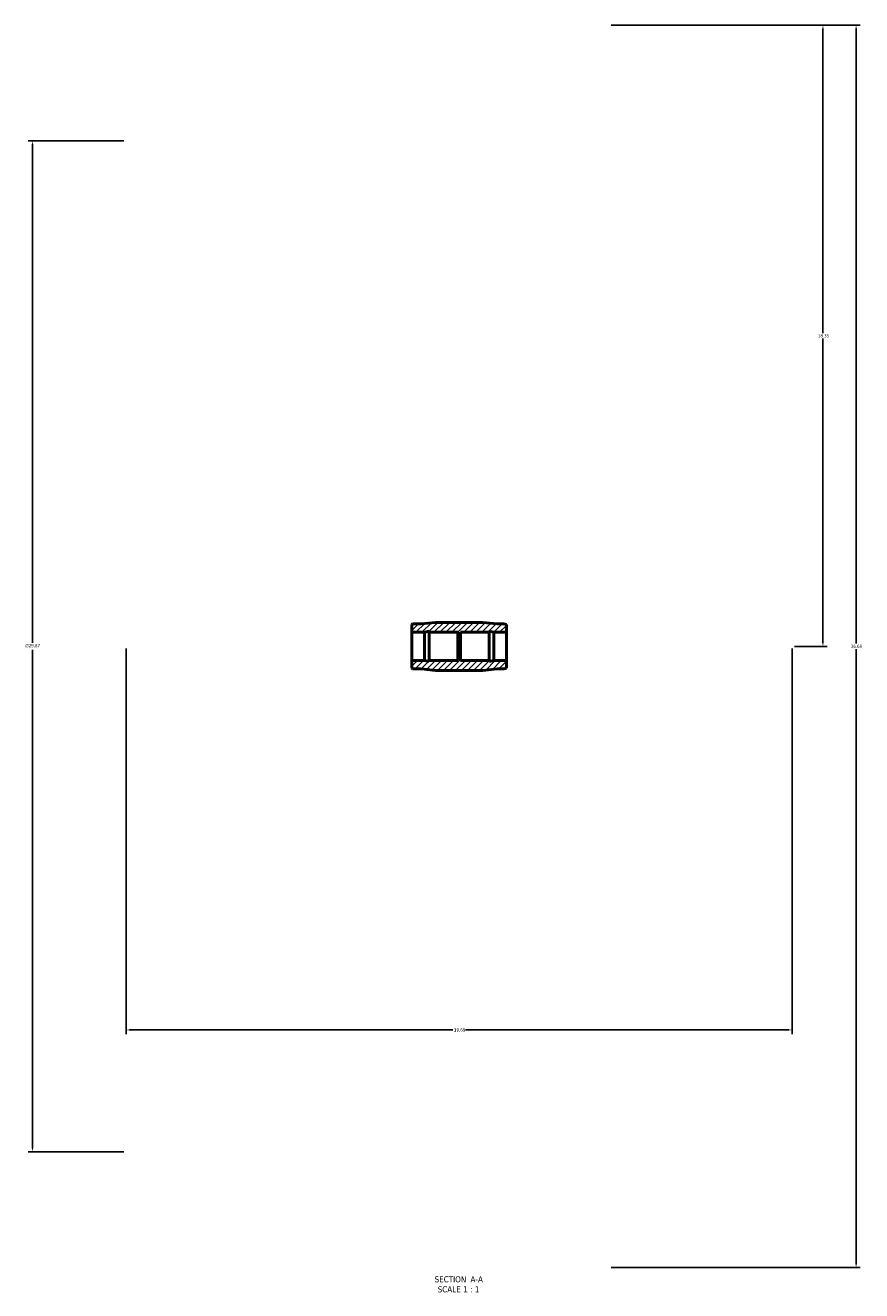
# Model space of a CAD drawing. Header units: inches. Extents: x -26 to 77, y -45 to 82.
# Tile 1 of 6: x 11 to 35, y -45 to -7. Entities that reach past the tile are written whole.
import ezdxf

# ---------------------------------------------------------------- set-up
doc = ezdxf.new("R2010")
doc.units = ezdxf.units.IN
doc.header["$MEASUREMENT"] = 0
for name, color, linetype, lineweight in [('Dimension (ANSI)', 7, 'Continuous', 25), ('Hatch (ANSI)', 7, 'Continuous', 18), ('Symbol (ANSI)', 7, 'Continuous', 25), ('Visible (ANSI)', 7, 'Continuous', 50)]:
    doc.layers.add(name, color=color, linetype=linetype, lineweight=lineweight)
doc.styles.add('Label Text (ANSI)', font='tahoma.ttf')
doc.styles.add('Note Text (ANSI)', font='tahoma.ttf')
doc.dimstyles.new('Default (ANSI)', dxfattribs={"dimtxt": 0.094488, "dimasz": 0.098425, "dimexe": 0.125, "dimexo": 0.0625, "dimgap": 0.031496, "dimtad": 0, "dimtih": 1, "dimtoh": 1, "dimrnd": 1e-08, "dimzin": 4, "dimdsep": 46, "dimtxsty": 'Note Text (ANSI)', "dimcen": 0.09, "dimdle": 0.393701, "dimclrd": 256, "dimclre": 256, "dimclrt": 5, "dimadec": 0, "dimazin": 1, "dimtfac": 1, "dimtofl": 0, "dimtmove": 0, "dimatfit": 3, "dimfxl": 1, "dimtolj": 1, "dimtzin": 4, "dimlwd": -1, "dimlwe": -1, "dimarcsym": 0})

# ---------------------------------------------------------------- blocks, each defined once
blk = doc.blocks.new('*D7')
at = {"layer": 'Defpoints', "color": 0, "transparency": 16777216}
for p in [(27.842, -7.31), (27.842, -44), (35.148, -44)]:
    blk.add_point(p, dxfattribs=at)
at = {"layer": 'Dimension (ANSI)', "transparency": 16777216}
for p, q in [((27.905, -7.31), (35.273, -7.31)), ((35.148, -7.408), (35.148, -25.574)), ((35.148, -43.901), (35.148, -25.735)), ((27.905, -44), (35.273, -44))]:
    blk.add_line(p, q, dxfattribs=at)
for points in [[(35.132, -7.408), (35.165, -7.408), (35.148, -7.31)], [(35.132, -43.901), (35.165, -43.901), (35.148, -44)]]:
    blk.add_solid(points, dxfattribs=at)
at = {"layer": 'Dimension (ANSI)', "color": 5, "transparency": 16777216, "insert": (34.992, -25.605), "char_height": 0.0945, "attachment_point": 1, "style": 'Note Text (ANSI)'}
blk.add_mtext('\\A1;36.69', dxfattribs=at)
blk = doc.blocks.new('*D8')
at = {"layer": 'Defpoints', "color": 0, "transparency": 16777216}
for p in [(13.572, -25.655), (33.262, -25.655), (33.262, -36.985)]:
    blk.add_point(p, dxfattribs=at)
at = {"layer": 'Dimension (ANSI)', "transparency": 16777216}
for p, q in [((13.572, -25.717), (13.572, -37.11)), ((33.262, -25.717), (33.262, -37.11)), ((13.67, -36.985), (23.234, -36.985)), ((33.163, -36.985), (23.6, -36.985))]:
    blk.add_line(p, q, dxfattribs=at)
for points in [[(13.67, -36.969), (13.67, -37.001), (13.572, -36.985)], [(33.163, -36.969), (33.163, -37.001), (33.262, -36.985)]]:
    blk.add_solid(points, dxfattribs=at)
at = {"layer": 'Dimension (ANSI)', "color": 5, "transparency": 16777216, "insert": (23.265, -36.936), "char_height": 0.0945, "attachment_point": 1, "style": 'Note Text (ANSI)'}
blk.add_mtext('\\A1;19.69', dxfattribs=at)
blk = doc.blocks.new('*D9')
at = {"layer": 'Defpoints', "color": 0, "transparency": 16777216}
for p in [(13.572, -10.722), (10.805, -40.588), (13.572, -40.588)]:
    blk.add_point(p, dxfattribs=at)
at = {"layer": 'Dimension (ANSI)', "transparency": 16777216}
for p, q in [((13.509, -10.722), (10.68, -10.722)), ((10.805, -10.82), (10.805, -25.552)), ((10.805, -40.489), (10.805, -25.757)), ((13.509, -40.588), (10.68, -40.588))]:
    blk.add_line(p, q, dxfattribs=at)
for points in [[(10.788, -10.82), (10.821, -10.82), (10.805, -10.722)], [(10.788, -40.489), (10.821, -40.489), (10.805, -40.588)]]:
    blk.add_solid(points, dxfattribs=at)
at = {"layer": 'Dimension (ANSI)', "color": 5, "transparency": 16777216, "insert": (10.594, -25.584), "char_height": 0.09449, "attachment_point": 1, "style": 'Note Text (ANSI)'}
blk.add_mtext('\\A1;{\\fAIGDT|b0|i0;\\H0.0945;\\ln}\\fTahoma|b0|i0;\\H0.0945;29.87', dxfattribs=at)
blk = doc.blocks.new('*D10')
at = {"layer": 'Defpoints', "color": 0, "transparency": 16777216}
for p in [(27.842, -7.31), (33.262, -25.655), (34.17, -25.655)]:
    blk.add_point(p, dxfattribs=at)
at = {"layer": 'Dimension (ANSI)', "transparency": 16777216}
for p, q in [((27.905, -7.31), (34.295, -7.31)), ((34.17, -7.408), (34.17, -16.401)), ((34.17, -25.556), (34.17, -16.563)), ((33.324, -25.655), (34.295, -25.655))]:
    blk.add_line(p, q, dxfattribs=at)
for points in [[(34.154, -7.408), (34.187, -7.408), (34.17, -7.31)], [(34.154, -25.556), (34.187, -25.556), (34.17, -25.655)]]:
    blk.add_solid(points, dxfattribs=at)
at = {"layer": 'Dimension (ANSI)', "color": 5, "transparency": 16777216, "insert": (34.019, -16.433), "char_height": 0.0945, "attachment_point": 1, "style": 'Note Text (ANSI)'}
blk.add_mtext('\\A1;18.35', dxfattribs=at)

msp = doc.modelspace()

# ---------------------------------------------------------------- hatches: boundary and pattern name
at = {"layer": 'Hatch (ANSI)'}
h = msp.add_hatch(dxfattribs=at)
h.set_pattern_fill('ANSI31', color=256, style=0)
h.paths.add_polyline_path([(22.53, -25.208), (22.53, -25.237), (23.377, -25.237), (23.377, -25.321), (23.457, -25.321), (23.457, -25.237), (24.304, -25.237), (24.304, -25.208), (24.442, -25.237), (24.817, -25.237), (24.817, -25.007), (24.735, -24.987), (24.537, -24.987), (24.117, -24.945), (22.717, -24.945), (22.297, -24.987), (22.037, -24.987), (22.017, -25.007), (22.017, -25.237), (22.391, -25.237)])
h.paths.add_polyline_path([(22.53, -26.072), (22.53, -26.101), (22.391, -26.072), (22.017, -26.072), (22.017, -26.302), (22.037, -26.322), (22.297, -26.322), (22.717, -26.365), (24.117, -26.365), (24.537, -26.322), (24.735, -26.322), (24.817, -26.302), (24.817, -26.072), (24.442, -26.072), (24.304, -26.101), (24.304, -26.072), (23.457, -26.072), (23.457, -25.988), (23.377, -25.988), (23.377, -26.072)])

# ---------------------------------------------------------------- linework, layer by layer
at = {"layer": 'Visible (ANSI)'}
for p, q in [((22.037, -24.987), (22.017, -25.007)), ((22.017, -25.007), (22.017, -25.237)), ((22.297, -24.987), (22.037, -24.987)), ((22.717, -24.945), (22.297, -24.987)), ((24.117, -24.945), (22.717, -24.945)), ((24.537, -24.987), (24.117, -24.945)), ((24.735, -24.987), (24.537, -24.987)), ((24.817, -25.007), (24.735, -24.987)), ((24.817, -25.237), (24.817, -25.007)), ((22.017, -25.237), (22.391, -25.237)), ((22.017, -26.072), (22.017, -25.237)), ((22.391, -25.237), (22.53, -25.208)), ((22.391, -26.072), (22.391, -25.237)), ((22.53, -25.208), (22.53, -25.237)), ((22.53, -25.237), (23.377, -25.237)), ((22.53, -26.072), (22.53, -25.237)), ((23.377, -25.237), (23.377, -25.321)), ((23.377, -25.321), (23.457, -25.321)), ((23.377, -25.988), (23.377, -25.321)), ((23.457, -25.321), (23.457, -25.237)), ((23.457, -25.237), (24.304, -25.237)), ((23.457, -25.988), (23.457, -25.321)), ((24.304, -25.237), (24.304, -25.208)), ((24.304, -25.208), (24.442, -25.237)), ((24.304, -26.072), (24.304, -25.237)), ((24.442, -25.237), (24.817, -25.237)), ((24.442, -26.072), (24.442, -25.237)), ((24.817, -26.072), (24.817, -25.237)), ((22.391, -26.072), (22.017, -26.072)), ((22.017, -26.072), (22.017, -26.302)), ((22.53, -26.101), (22.391, -26.072)), ((22.53, -26.072), (22.53, -26.101)), ((23.377, -26.072), (22.53, -26.072)), ((23.457, -25.988), (23.377, -25.988)), ((23.377, -25.988), (23.377, -26.072)), ((23.457, -26.072), (23.457, -25.988)), ((24.304, -26.072), (23.457, -26.072)), ((24.442, -26.072), (24.304, -26.101)), ((24.304, -26.101), (24.304, -26.072)), ((24.817, -26.072), (24.442, -26.072)), ((24.817, -26.302), (24.817, -26.072)), ((22.017, -26.302), (22.037, -26.322)), ((22.037, -26.322), (22.297, -26.322)), ((22.297, -26.322), (22.717, -26.365)), ((22.717, -26.365), (24.117, -26.365)), ((24.117, -26.365), (24.537, -26.322)), ((24.537, -26.322), (24.735, -26.322)), ((24.735, -26.322), (24.817, -26.302))]:
    msp.add_line(p, q, dxfattribs=at)

# ---------------------------------------------------------------- texts
at = {"layer": 'Symbol (ANSI)', "char_height": 0.18, "attachment_point": 7, "style": 'Label Text (ANSI)'}
for s, insert in [('SECTION', (22.691, -44.443)), (' A-A', (23.685, -44.439)), ('SCALE', (22.783, -44.739)), (' 1 : 1', (23.471, -44.736))]:
    msp.add_mtext(s, dxfattribs=dict(at, insert=insert))

# ---------------------------------------------------------------- dimensions: what is measured, and where the dimension line sits
at = {"layer": 'Dimension (ANSI)'}
for base, p1, p2, angle, override, picture, middle in [((35.148, -44), (27.842, -7.31), (27.842, -44), 90, {"dimgap": 0.031496, "dimdec": 2, "dimtol": 0, "dimlim": 0, "dimtp": 0, "dimtm": 0, "dimtdec": 2, "dimatfit": 1}, '*D7', (35.148, -25.655)), ((34.170484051, -25.654634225), (27.842101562, -7.309634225), (33.261851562, -25.654634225), 90, {"dimgap": 0.031496, "dimdec": 2, "dimtol": 0, "dimlim": 0, "dimtp": 0, "dimtm": 0, "dimtdec": 2, "dimatfit": 1}, '*D10', (34.170484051, -16.482134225)), ((33.262, -36.985), (13.572, -25.655), (33.262, -25.655), 180, {"dimgap": 0.031496, "dimtih": 0, "dimtoh": 0, "dimdec": 2, "dimtol": 0, "dimlim": 0, "dimtp": 0, "dimtm": 0, "dimtdec": 2, "dimatfit": 1}, '*D8', (23.417, -36.985))]:
    dim = msp.add_linear_dim(base=base, p1=p1, p2=p2, angle=angle, dimstyle='Default (ANSI)', override=override, dxfattribs=at)
    dim.commit()
    dim.dimension.update_dxf_attribs({"geometry": picture, "text_midpoint": middle, "dimtype": 160})
dim = msp.add_linear_dim(base=(10.805, -40.588), p1=(13.572, -10.722), p2=(13.572, -40.588), angle=90, text='{\\fAIGDT|b0|i0;\\H0.0945;\\ln}\\fTahoma|b0|i0;\\H0.0945;<>', dimstyle='Default (ANSI)', override={"dimgap": 0.031496, "dimdec": 2, "dimtol": 0, "dimlim": 0, "dimtp": 0, "dimtm": 0, "dimtdec": 2, "dimatfit": 1}, dxfattribs=at)
dim.commit()
dim.dimension.update_dxf_attribs({"geometry": '*D9', "text_midpoint": (10.805, -25.655), "dimtype": 160})

doc.saveas('drawing.dxf')
